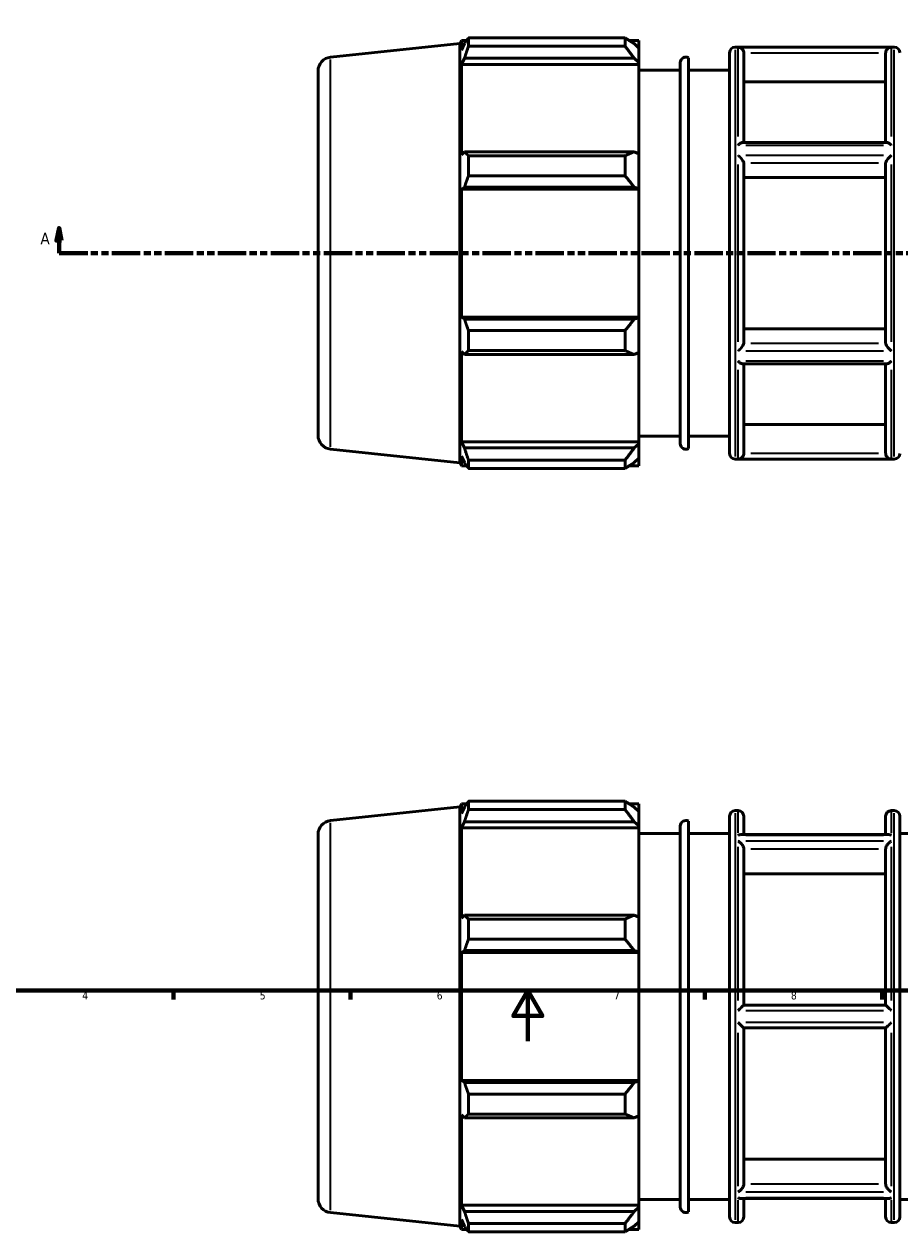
# Model space of a CAD drawing. Header units: millimetres. Extents: x -316 to 1277, y -75 to 916.
# Tile 3 of 7: x 221 to 568, y -75 to 402. Entities that reach past the tile are written whole.
import ezdxf

# ---------------------------------------------------------------- set-up
doc = ezdxf.new("R2010")
doc.units = ezdxf.units.MM
doc.linetypes.add('DOUBLE_DASH_CHAIN', pattern=[1.2403, 0.6614, -0.0827, 0.1654, -0.0827, 0.1654, -0.0827])
for name, color, linetype, lineweight in [('Border (ANSI)', 7, 'Continuous', 70), ('Section Line (ANSI)', 7, 'DOUBLE_DASH_CHAIN', 70), ('Visible (ANSI)', 7, 'Continuous', 50), ('Visible Narrow (ANSI)', 7, 'Continuous', 35)]:
    doc.layers.add(name, color=color, linetype=linetype, lineweight=lineweight)
doc.styles.add('Label Text (ANSI)', font='tahoma.ttf')
doc.styles.add('Note Text (ANSI)', font='tahoma.ttf')

# ---------------------------------------------------------------- blocks, each defined once
blk = doc.blocks.new('Borders Default Border')
at = {"layer": 'Border (ANSI)'}
for p, q in [((280.33, 20), (280.33, 16.55)), ((350.42, 20), (350.42, 16.55)), ((490.58, 20), (490.58, 16.55)), ((560.67, 20), (560.67, 16.55))]:
    blk.add_line(p, q, dxfattribs=at)
at = {"layer": 'Border (ANSI)', "flags": 128}
for points in [[(20, 20), (20, 574), (821, 574), (821, 20), (20, 20)], [(420.5, 0), (420.5, 20), (414.73, 10), (426.27, 10), (420.5, 20)]]:
    blk.add_lwpolyline(points, dxfattribs=at)
at = {"layer": 'Border (ANSI)', "char_height": 3.05, "attachment_point": 7, "style": 'Note Text (ANSI)'}
for s, insert in [('4', (244.23, 16.55)), ('5', (314.48, 16.49)), ('6', (384.49, 16.49)), ('7', (454.6, 16.55)), ('8', (524.63, 16.48))]:
    blk.add_mtext(s, dxfattribs=dict(at, insert=insert))
blk = doc.blocks.new('2dTransSection0')
at = {"layer": 'Section Line (ANSI)', "linetype": 'Continuous'}
for p, q in [((235.03, 321.7), (234.03, 316.7)), ((235.03, 316.7), (235.03, 321.7)), ((236.03, 316.7), (235.03, 321.7)), ((833.03, 321.7), (832.03, 316.7)), ((833.03, 316.7), (833.03, 321.7)), ((834.03, 316.7), (833.03, 321.7)), ((234.03, 316.7), (236.03, 316.7)), ((235.03, 311.7), (235.03, 316.7)), ((832.03, 316.7), (834.03, 316.7)), ((833.03, 311.7), (833.03, 316.7)), ((235.03, 311.7), (246.38, 311.7)), ((821.68, 311.7), (833.03, 311.7))]:
    blk.add_line(p, q, dxfattribs=at)
at = {"layer": 'Section Line (ANSI)', "linetype": 'DOUBLE_DASH_CHAIN', "ltscale": 16.892498}
blk.add_line((235.03, 311.7), (833.03, 311.7), dxfattribs=at)
at = {"layer": 'Section Line (ANSI)', "linetype": 'Continuous', "flags": 128}
for points in [[(236.03, 316.7), (235.03, 321.7), (234.03, 316.7), (236.03, 316.7)], [(834.03, 316.7), (833.03, 321.7), (832.03, 316.7), (834.03, 316.7)]]:
    blk.add_lwpolyline(points, dxfattribs=at)
at = {"layer": 'Section Line (ANSI)'}
for points in [[(236.03, 316.7), (235.03, 321.7), (234.03, 316.7), (236.03, 316.7)], [(834.03, 316.7), (833.03, 321.7), (832.03, 316.7), (834.03, 316.7)]]:
    blk.add_solid(points, dxfattribs=at)
at = {"layer": 'Section Line (ANSI)', "char_height": 4.57, "attachment_point": 7, "style": 'Label Text (ANSI)'}
for insert in [(227.67, 315.2), (836.5, 315.2)]:
    blk.add_mtext('A', dxfattribs=dict(at, insert=insert))

msp = doc.modelspace()

# ---------------------------------------------------------------- linework, layer by layer
at = {"layer": 'Visible (ANSI)'}
for p, q in [((397.057, 396.851), (458.984, 396.851)), ((397.057, 393.579), (397.057, 396.851)), ((458.984, 393.579), (458.984, 396.851)), ((342.456, 389.215), (393.674, 394.598)), ((393.674, 394.598), (394.237, 395.862)), ((393.674, 228.796), (393.674, 394.598)), ((394.237, 395.862), (394.237, 391.967)), ((394.237, 395.862), (396.355, 395.862)), ((395.446, 394.556), (394.237, 391.967)), ((458.984, 393.579), (397.057, 393.579)), ((460.561, 395.862), (464.414, 395.862)), ((464.414, 392.83), (462.604, 394.556)), ((464.414, 392.83), (464.414, 395.862)), ((464.414, 392.83), (464.414, 387.155)), ((502.546, 393.147), (565.517, 393.147)), ((394.237, 386.352), (395.446, 388.761)), ((395.446, 388.761), (462.604, 388.761)), ((462.604, 388.761), (464.414, 387.155)), ((464.414, 387.155), (464.414, 386.352)), ((480.835, 236.347), (480.835, 387.047)), ((484.123, 388.959), (484.123, 234.435)), ((500.346, 232.447), (500.346, 390.947)), ((505.96, 390.818), (505.96, 355.519)), ((562.103, 355.519), (562.103, 390.818)), ((337.531, 383.745), (337.531, 239.649)), ((394.237, 386.352), (394.237, 350.56)), ((464.414, 386.352), (394.237, 386.352)), ((464.414, 350.978), (464.414, 386.352)), ((464.414, 384.097), (480.835, 384.097)), ((484.123, 384.097), (500.346, 384.097)), ((562.103, 379.421), (505.96, 379.421)), ((562.444, 355.519), (505.618, 355.519)), ((395.446, 351.814), (394.237, 350.56)), ((462.604, 351.814), (395.446, 351.814)), ((397.057, 342.341), (397.057, 350.242)), ((397.057, 350.242), (458.984, 350.242)), ((458.984, 342.341), (458.984, 350.242)), ((464.414, 350.978), (462.604, 351.814)), ((464.414, 350.978), (464.414, 337.278)), ((505.96, 347.339), (505.96, 276.056)), ((562.103, 276.056), (562.103, 347.339)), ((458.984, 342.341), (397.057, 342.341)), ((562.103, 341.64), (505.96, 341.64)), ((394.237, 337.006), (395.446, 337.822)), ((464.414, 337.006), (394.237, 337.006)), ((394.237, 337.006), (394.237, 286.388)), ((395.446, 337.822), (462.604, 337.822)), ((462.604, 337.822), (464.414, 337.278)), ((464.414, 337.278), (464.414, 337.006)), ((464.414, 286.388), (464.414, 337.006)), ((395.446, 285.572), (394.237, 286.388)), ((464.414, 286.388), (394.237, 286.388)), ((462.604, 285.572), (395.446, 285.572)), ((464.414, 286.116), (462.604, 285.572)), ((464.414, 286.388), (464.414, 286.116)), ((464.414, 286.116), (464.414, 272.416)), ((397.057, 273.153), (397.057, 281.053)), ((397.057, 281.053), (458.984, 281.053)), ((458.984, 273.153), (458.984, 281.053)), ((505.96, 281.754), (562.103, 281.754)), ((394.237, 272.834), (395.446, 271.58)), ((394.237, 272.834), (394.237, 237.042)), ((458.984, 273.153), (397.057, 273.153)), ((462.604, 271.58), (464.414, 272.416)), ((464.414, 237.042), (464.414, 272.416)), ((395.446, 271.58), (462.604, 271.58)), ((562.444, 267.876), (505.618, 267.876)), ((505.96, 267.876), (505.96, 232.576)), ((562.103, 232.576), (562.103, 267.876)), ((505.96, 243.973), (562.103, 243.973)), ((464.414, 239.297), (480.835, 239.297)), ((484.123, 239.297), (500.346, 239.297)), ((342.456, 234.179), (393.674, 228.796)), ((395.446, 234.634), (394.237, 237.042)), ((464.414, 237.042), (394.237, 237.042)), ((462.604, 234.634), (395.446, 234.634)), ((464.414, 236.239), (462.604, 234.634)), ((464.414, 237.042), (464.414, 236.239)), ((464.414, 236.239), (464.414, 230.564)), ((394.237, 231.428), (395.446, 228.838)), ((394.237, 231.428), (394.237, 227.532)), ((397.057, 226.543), (397.057, 229.816)), ((397.057, 229.816), (458.984, 229.816)), ((458.984, 226.543), (458.984, 229.816)), ((462.604, 228.838), (464.414, 230.564)), ((464.414, 227.532), (464.414, 230.564)), ((502.546, 230.247), (565.517, 230.247)), ((393.674, 228.796), (394.237, 227.532)), ((394.237, 227.532), (396.355, 227.532)), ((458.984, 226.543), (397.057, 226.543)), ((460.561, 227.532), (464.414, 227.532)), ((342.456, 87.277), (393.674, 92.66)), ((393.674, 92.66), (394.237, 93.924)), ((393.674, -73.142), (393.674, 92.66)), ((394.237, 93.924), (394.237, 90.029)), ((394.237, 93.924), (396.355, 93.924)), ((395.446, 92.618), (394.237, 90.029)), ((397.057, 91.641), (397.057, 94.913)), ((397.057, 94.913), (458.984, 94.913)), ((458.984, 91.641), (397.057, 91.641)), ((458.984, 91.641), (458.984, 94.913)), ((460.561, 93.924), (464.414, 93.924)), ((464.414, 90.892), (462.604, 92.618)), ((464.414, 90.892), (464.414, 93.924)), ((464.414, 90.892), (464.414, 85.217)), ((502.546, 91.209), (503.76, 91.209)), ((564.303, 91.209), (565.517, 91.209)), ((394.237, 84.414), (395.446, 86.823)), ((395.446, 86.823), (462.604, 86.823)), ((462.604, 86.823), (464.414, 85.217)), ((484.123, 87.021), (484.123, -67.503)), ((500.346, -69.491), (500.346, 89.009)), ((505.96, 89.009), (505.96, 81.725)), ((562.103, 81.725), (562.103, 89.009)), ((567.717, 89.009), (567.717, -69.491)), ((337.531, 81.807), (337.531, -62.289)), ((464.414, 84.414), (394.237, 84.414)), ((394.237, 84.414), (394.237, 48.622)), ((464.414, 85.217), (464.414, 84.414)), ((464.414, 49.04), (464.414, 84.414)), ((464.414, 82.159), (480.835, 82.159)), ((480.835, -65.591), (480.835, 85.109)), ((484.123, 82.159), (500.346, 82.159)), ((563.272, 81.725), (504.791, 81.725)), ((567.717, 82.159), (583.94, 82.159)), ((505.96, 76.017), (505.96, 14.284)), ((562.103, 14.284), (562.103, 76.017)), ((562.103, 66.147), (505.96, 66.147)), ((395.446, 49.876), (394.237, 48.622)), ((462.604, 49.876), (395.446, 49.876)), ((397.057, 40.403), (397.057, 48.304)), ((397.057, 48.304), (458.984, 48.304)), ((458.984, 40.403), (458.984, 48.304)), ((464.414, 49.04), (462.604, 49.876)), ((464.414, 49.04), (464.414, 35.34)), ((458.984, 40.403), (397.057, 40.403)), ((394.237, 35.068), (395.446, 35.884)), ((464.414, 35.068), (394.237, 35.068)), ((394.237, 35.068), (394.237, -15.55)), ((395.446, 35.884), (462.604, 35.884)), ((462.604, 35.884), (464.414, 35.34)), ((464.414, 35.34), (464.414, 35.068)), ((464.414, -15.55), (464.414, 35.068)), ((562.105, 14.284), (505.958, 14.284)), ((505.958, 5.234), (562.105, 5.234)), ((505.96, 5.234), (505.96, -56.499)), ((562.103, -56.499), (562.103, 5.234)), ((395.446, -16.366), (394.237, -15.55)), ((464.414, -15.55), (394.237, -15.55)), ((462.604, -16.366), (395.446, -16.366)), ((464.414, -15.822), (462.604, -16.366)), ((464.414, -15.55), (464.414, -15.822)), ((464.414, -15.822), (464.414, -29.522)), ((397.057, -20.885), (458.984, -20.885)), ((397.057, -28.785), (397.057, -20.885)), ((458.984, -28.785), (458.984, -20.885)), ((394.237, -29.104), (394.237, -64.896)), ((394.237, -29.104), (395.446, -30.358)), ((395.446, -30.358), (462.604, -30.358)), ((458.984, -28.785), (397.057, -28.785)), ((462.604, -30.358), (464.414, -29.522)), ((464.414, -64.896), (464.414, -29.522)), ((505.96, -46.629), (562.103, -46.629)), ((395.446, -67.304), (394.237, -64.896)), ((464.414, -64.896), (394.237, -64.896)), ((464.414, -65.699), (462.604, -67.304)), ((464.414, -62.641), (480.835, -62.641)), ((464.414, -64.896), (464.414, -65.699)), ((464.414, -65.699), (464.414, -71.374)), ((484.123, -62.641), (500.346, -62.641)), ((563.272, -62.206), (504.791, -62.206)), ((505.96, -62.206), (505.96, -69.491)), ((562.103, -69.491), (562.103, -62.206)), ((567.717, -62.641), (583.94, -62.641)), ((342.456, -67.759), (393.674, -73.142)), ((394.237, -70.511), (395.446, -73.1)), ((394.237, -70.511), (394.237, -74.406)), ((462.604, -67.304), (395.446, -67.304)), ((462.604, -73.1), (464.414, -71.374)), ((464.414, -74.406), (464.414, -71.374)), ((393.674, -73.142), (394.237, -74.406)), ((394.237, -74.406), (396.355, -74.406)), ((397.057, -75.395), (397.057, -72.122)), ((397.057, -72.122), (458.984, -72.122)), ((458.984, -75.395), (397.057, -75.395)), ((458.984, -75.395), (458.984, -72.122)), ((460.561, -74.406), (464.414, -74.406)), ((502.546, -71.691), (503.76, -71.691)), ((564.303, -71.691), (565.517, -71.691))]:
    msp.add_line(p, q, dxfattribs=at)
for centre, radius, start, end in [((502.546, 390.947), 2.2, 90, 180), ((565.517, 390.947), 2.2, 0, 90), ((343.031, 383.745), 5.5, 96, 180), ((483.035, 387.047), 2.2, 60.37421, 180), ((343.031, 239.649), 5.5, 180, 264), ((483.035, 236.347), 2.2, 180, 299.62579), ((502.546, 232.447), 2.2, 180, 270), ((565.517, 232.447), 2.2, 270, 0), ((502.546, 89.009), 2.2, 90, 180), ((503.76, 89.009), 2.2, 0, 90), ((564.303, 89.009), 2.2, 90, 180), ((565.517, 89.009), 2.2, 0, 90), ((343.031, 81.807), 5.5, 96, 180), ((483.035, 85.109), 2.2, 60.37421, 180), ((343.031, -62.289), 5.5, 180, 264), ((483.035, -65.591), 2.2, 180, 299.62579), ((502.546, -69.491), 2.2, 180, 270), ((503.76, -69.491), 2.2, 270, 0), ((564.303, -69.491), 2.2, 180, 270), ((565.517, -69.491), 2.2, 270, 0)]:
    msp.add_arc(centre, radius, start, end, dxfattribs=at)
for points, weights in [([(395.446, 394.556), (396.219, 395.68), (397.057, 396.851)], [1.00098276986, 1.00089987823, 1]), ([(462.604, 394.556), (460.866, 395.68), (458.984, 396.851)], [1.00522334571, 1.00995232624, 1.01387522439]), ([(397.057, 393.579), (396.219, 391.12), (395.446, 388.761)], [1, 1.00089987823, 1.00098276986]), ([(458.984, 393.579), (460.866, 391.12), (462.604, 388.761)], [1.01387522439, 1.00995232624, 1.00522334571]), ([(395.446, 351.814), (396.219, 351.044), (397.057, 350.242)], [1.00098276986, 1.00089987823, 1]), ([(462.604, 351.814), (460.866, 351.044), (458.984, 350.242)], [1.00522334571, 1.00995232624, 1.01387522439]), ([(397.057, 342.341), (396.219, 340.036), (395.446, 337.822)], [1, 1.00089987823, 1.00098276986]), ([(458.984, 342.341), (460.866, 340.036), (462.604, 337.822)], [1.01387522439, 1.00995232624, 1.00522334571]), ([(395.446, 285.572), (396.219, 283.359), (397.057, 281.053)], [1.00098276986, 1.00089987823, 1]), ([(462.604, 285.572), (460.866, 283.359), (458.984, 281.053)], [1.00522334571, 1.00995232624, 1.01387522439]), ([(397.057, 273.153), (396.219, 272.35), (395.446, 271.58)], [1, 1.00089987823, 1.00098276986]), ([(458.984, 273.153), (460.866, 272.35), (462.604, 271.58)], [1.01387522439, 1.00995232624, 1.00522334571]), ([(395.446, 234.634), (396.219, 232.274), (397.057, 229.816)], [1.00098276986, 1.00089987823, 1]), ([(462.604, 234.634), (460.866, 232.274), (458.984, 229.816)], [1.00522334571, 1.00995232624, 1.01387522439]), ([(397.057, 226.543), (396.219, 227.714), (395.446, 228.838)], [1, 1.00089987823, 1.00098276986]), ([(458.984, 226.543), (460.866, 227.714), (462.604, 228.838)], [1.01387522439, 1.00995232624, 1.00522334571]), ([(395.446, 92.618), (396.219, 93.742), (397.057, 94.913)], [1.00098276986, 1.00089987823, 1]), ([(397.057, 91.641), (396.219, 89.182), (395.446, 86.823)], [1, 1.00089987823, 1.00098276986]), ([(462.604, 92.618), (460.866, 93.742), (458.984, 94.913)], [1.00522334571, 1.00995232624, 1.01387522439]), ([(458.984, 91.641), (460.866, 89.182), (462.604, 86.823)], [1.01387522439, 1.00995232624, 1.00522334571]), ([(395.446, 49.876), (396.219, 49.106), (397.057, 48.304)], [1.00098276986, 1.00089987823, 1]), ([(462.604, 49.876), (460.866, 49.106), (458.984, 48.304)], [1.00522334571, 1.00995232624, 1.01387522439]), ([(397.057, 40.403), (396.219, 38.098), (395.446, 35.884)], [1, 1.00089987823, 1.00098276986]), ([(458.984, 40.403), (460.866, 38.098), (462.604, 35.884)], [1.01387522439, 1.00995232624, 1.00522334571]), ([(395.446, -16.366), (396.219, -18.579), (397.057, -20.885)], [1.00098276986, 1.00089987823, 1]), ([(462.604, -16.366), (460.866, -18.579), (458.984, -20.885)], [1.00522334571, 1.00995232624, 1.01387522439]), ([(397.057, -28.785), (396.219, -29.588), (395.446, -30.358)], [1, 1.00089987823, 1.00098276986]), ([(458.984, -28.785), (460.866, -29.588), (462.604, -30.358)], [1.01387522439, 1.00995232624, 1.00522334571]), ([(395.446, -67.304), (396.219, -69.664), (397.057, -72.122)], [1.00098276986, 1.00089987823, 1]), ([(462.604, -67.304), (460.866, -69.664), (458.984, -72.122)], [1.00522334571, 1.00995232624, 1.01387522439]), ([(397.057, -75.395), (396.219, -74.224), (395.446, -73.1)], [1, 1.00089987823, 1.00098276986]), ([(458.984, -75.395), (460.866, -74.224), (462.604, -73.1)], [1.01387522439, 1.00995232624, 1.00522334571])]:
    msp.add_rational_spline(points, weights, degree=2, dxfattribs=at)
for points, knots in [([(505.958, 390.913), (505.948, 391.132), (505.906, 391.345), (505.768, 391.753), (505.671, 391.941), (505.409, 392.326), (505.232, 392.507), (504.845, 392.802), (504.632, 392.914), (504.202, 393.064), (503.983, 393.105), (503.764, 393.112), (503.762, 393.112), (503.76, 393.112)], [-0.41394396, -0.41394396, -0.41394396, -0.41394396, -0.34748222, -0.34748222, -0.27866098, -0.27866098, -0.18813918, -0.18813918, -0.09312424, -0.09312424, 0, 0, 0.00079399, 0.00079399, 0.00079399, 0.00079399]), ([(564.303, 393.112), (564.301, 393.112), (564.299, 393.112), (564.079, 393.105), (563.86, 393.064), (563.43, 392.914), (563.217, 392.802), (562.831, 392.507), (562.654, 392.326), (562.392, 391.941), (562.295, 391.753), (562.156, 391.345), (562.114, 391.132), (562.105, 390.913)], [-0.41109901, -0.41109901, -0.41109901, -0.41109901, -0.41031199, -0.41031199, -0.31800483, -0.31800483, -0.22382356, -0.22382356, -0.134096, -0.134096, -0.06587861, -0.06587861, 0, 0, 0, 0]), ([(503.76, 354.474), (503.762, 354.476), (503.764, 354.477), (504.073, 354.743), (504.382, 354.975), (504.907, 355.297), (505.132, 355.408), (505.435, 355.501), (505.532, 355.519), (505.618, 355.519)], [-0.46337041, -0.46337041, -0.46337041, -0.46337041, -0.46251781, -0.46251781, -0.33282356, -0.33282356, -0.22891341, -0.22891341, -0.17408732, -0.17408732, -0.17408732, -0.17408732]), ([(562.444, 355.519), (562.53, 355.519), (562.628, 355.501), (562.93, 355.408), (563.156, 355.297), (563.68, 354.975), (563.99, 354.743), (564.299, 354.477), (564.301, 354.476), (564.303, 354.474)], [-0.29135351, -0.29135351, -0.29135351, -0.29135351, -0.23597179, -0.23597179, -0.1310086, -0.1310086, 0, 0, 0.00086125, 0.00086125, 0.00086125, 0.00086125]), ([(505.958, 347.386), (505.949, 347.488), (505.912, 347.612), (505.783, 347.912), (505.686, 348.087), (505.419, 348.506), (505.238, 348.752), (504.848, 349.232), (504.637, 349.47), (504.207, 349.92), (503.985, 350.134), (503.763, 350.332), (503.761, 350.334), (503.76, 350.335)], [-0.41405355, -0.41405355, -0.41405355, -0.41405355, -0.35215333, -0.35215333, -0.28145529, -0.28145529, -0.18844552, -0.18844552, -0.09422437, -0.09422437, 0, 0, 0.00066974, 0.00066974, 0.00066974, 0.00066974]), ([(564.303, 350.335), (564.301, 350.334), (564.3, 350.332), (564.077, 350.134), (563.856, 349.92), (563.425, 349.47), (563.214, 349.232), (562.825, 348.752), (562.643, 348.506), (562.377, 348.087), (562.28, 347.912), (562.15, 347.612), (562.114, 347.488), (562.105, 347.386)], [-0.41100667, -0.41100667, -0.41100667, -0.41100667, -0.41034293, -0.41034293, -0.31696297, -0.31696297, -0.2235862, -0.2235862, -0.13140996, -0.13140996, -0.06134549, -0.06134549, 0, 0, 0, 0]), ([(503.76, 273.059), (503.761, 273.06), (503.763, 273.062), (503.985, 273.26), (504.207, 273.475), (504.637, 273.924), (504.848, 274.162), (505.238, 274.643), (505.419, 274.889), (505.686, 275.307), (505.783, 275.482), (505.912, 275.782), (505.949, 275.906), (505.958, 276.008)], [-0.41100667, -0.41100667, -0.41100667, -0.41100667, -0.41034293, -0.41034293, -0.31696297, -0.31696297, -0.2235862, -0.2235862, -0.13140996, -0.13140996, -0.06134549, -0.06134549, 0, 0, 0, 0]), ([(562.105, 276.008), (562.114, 275.906), (562.15, 275.782), (562.28, 275.482), (562.377, 275.307), (562.643, 274.889), (562.825, 274.643), (563.214, 274.162), (563.425, 273.924), (563.856, 273.475), (564.077, 273.26), (564.3, 273.062), (564.301, 273.06), (564.303, 273.059)], [-0.41405355, -0.41405355, -0.41405355, -0.41405355, -0.35215333, -0.35215333, -0.28145529, -0.28145529, -0.18844552, -0.18844552, -0.09422437, -0.09422437, 0, 0, 0.00066974, 0.00066974, 0.00066974, 0.00066974]), ([(505.618, 267.876), (505.532, 267.876), (505.435, 267.893), (505.132, 267.986), (504.907, 268.097), (504.382, 268.419), (504.073, 268.651), (503.764, 268.917), (503.762, 268.918), (503.76, 268.92)], [-0.29135351, -0.29135351, -0.29135351, -0.29135351, -0.23597179, -0.23597179, -0.1310086, -0.1310086, 0, 0, 0.00086125, 0.00086125, 0.00086125, 0.00086125]), ([(564.303, 268.92), (564.301, 268.918), (564.299, 268.917), (563.99, 268.651), (563.68, 268.419), (563.156, 268.097), (562.93, 267.986), (562.628, 267.893), (562.53, 267.876), (562.444, 267.876)], [-0.46337041, -0.46337041, -0.46337041, -0.46337041, -0.46251781, -0.46251781, -0.33282356, -0.33282356, -0.22891341, -0.22891341, -0.17408732, -0.17408732, -0.17408732, -0.17408732]), ([(503.76, 230.282), (503.762, 230.282), (503.764, 230.282), (503.983, 230.289), (504.202, 230.33), (504.632, 230.48), (504.845, 230.592), (505.232, 230.887), (505.409, 231.068), (505.671, 231.453), (505.768, 231.642), (505.906, 232.049), (505.948, 232.262), (505.958, 232.481)], [-0.41109901, -0.41109901, -0.41109901, -0.41109901, -0.41031199, -0.41031199, -0.31800483, -0.31800483, -0.22382356, -0.22382356, -0.134096, -0.134096, -0.06587861, -0.06587861, 0, 0, 0, 0]), ([(562.105, 232.481), (562.114, 232.262), (562.156, 232.049), (562.295, 231.642), (562.392, 231.453), (562.654, 231.068), (562.831, 230.887), (563.217, 230.592), (563.43, 230.48), (563.86, 230.33), (564.079, 230.289), (564.299, 230.282), (564.301, 230.282), (564.303, 230.282)], [-0.41394396, -0.41394396, -0.41394396, -0.41394396, -0.34748222, -0.34748222, -0.27866098, -0.27866098, -0.18813918, -0.18813918, -0.09312424, -0.09312424, 0, 0, 0.00079399, 0.00079399, 0.00079399, 0.00079399]), ([(503.76, 81.461), (503.761, 81.462), (503.763, 81.463), (503.985, 81.569), (504.207, 81.645), (504.547, 81.712), (504.671, 81.725), (504.791, 81.725)], [-0.41100667, -0.41100667, -0.41100667, -0.41100667, -0.41034293, -0.41034293, -0.31696297, -0.31696297, -0.26267808, -0.26267808, -0.26267808, -0.26267808]), ([(563.272, 81.725), (563.392, 81.725), (563.515, 81.712), (563.856, 81.645), (564.077, 81.569), (564.3, 81.463), (564.301, 81.462), (564.303, 81.461)], [-0.14900014, -0.14900014, -0.14900014, -0.14900014, -0.09422437, -0.09422437, 0, 0, 0.00066974, 0.00066974, 0.00066974, 0.00066974]), ([(505.958, 76.1), (505.953, 76.19), (505.941, 76.283), (505.881, 76.59), (505.807, 76.806), (505.604, 77.244), (505.474, 77.462), (505.132, 77.944), (504.907, 78.196), (504.382, 78.683), (504.073, 78.904), (503.764, 79.07), (503.762, 79.071), (503.76, 79.072)], [-0.41403631, -0.41403631, -0.41403631, -0.41403631, -0.38237817, -0.38237817, -0.31197431, -0.31197431, -0.23597179, -0.23597179, -0.1310086, -0.1310086, 0, 0, 0.00086125, 0.00086125, 0.00086125, 0.00086125]), ([(564.303, 79.072), (564.301, 79.071), (564.299, 79.07), (563.99, 78.904), (563.68, 78.683), (563.156, 78.196), (562.93, 77.944), (562.589, 77.462), (562.458, 77.244), (562.256, 76.806), (562.181, 76.59), (562.121, 76.283), (562.109, 76.19), (562.105, 76.1)], [-0.46337041, -0.46337041, -0.46337041, -0.46337041, -0.46251781, -0.46251781, -0.33282356, -0.33282356, -0.22891341, -0.22891341, -0.1536734, -0.1536734, -0.08397587, -0.08397587, -0.05263534, -0.05263534, -0.05263534, -0.05263534]), ([(503.76, 12.149), (503.762, 12.15), (503.764, 12.152), (503.983, 12.375), (504.202, 12.596), (504.632, 13.027), (504.845, 13.239), (505.232, 13.619), (505.409, 13.79), (505.671, 14.039), (505.768, 14.129), (505.906, 14.251), (505.948, 14.284), (505.958, 14.284)], [-0.41109901, -0.41109901, -0.41109901, -0.41109901, -0.41031199, -0.41031199, -0.31800483, -0.31800483, -0.22382356, -0.22382356, -0.134096, -0.134096, -0.06587861, -0.06587861, 0, 0, 0, 0]), ([(562.105, 14.284), (562.114, 14.284), (562.156, 14.251), (562.295, 14.129), (562.392, 14.039), (562.654, 13.79), (562.831, 13.619), (563.217, 13.239), (563.43, 13.027), (563.86, 12.596), (564.079, 12.375), (564.299, 12.152), (564.301, 12.15), (564.303, 12.149)], [-0.41394396, -0.41394396, -0.41394396, -0.41394396, -0.34748222, -0.34748222, -0.27866098, -0.27866098, -0.18813918, -0.18813918, -0.09312424, -0.09312424, 0, 0, 0.00079399, 0.00079399, 0.00079399, 0.00079399]), ([(505.958, 5.234), (505.948, 5.234), (505.906, 5.267), (505.768, 5.389), (505.671, 5.479), (505.409, 5.728), (505.232, 5.899), (504.845, 6.279), (504.632, 6.491), (504.202, 6.922), (503.983, 7.143), (503.764, 7.366), (503.762, 7.368), (503.76, 7.37)], [-0.41394396, -0.41394396, -0.41394396, -0.41394396, -0.34748222, -0.34748222, -0.27866098, -0.27866098, -0.18813918, -0.18813918, -0.09312424, -0.09312424, 0, 0, 0.00079399, 0.00079399, 0.00079399, 0.00079399]), ([(564.303, 7.37), (564.301, 7.368), (564.299, 7.366), (564.079, 7.143), (563.86, 6.922), (563.43, 6.491), (563.217, 6.279), (562.831, 5.899), (562.654, 5.728), (562.392, 5.479), (562.295, 5.389), (562.156, 5.267), (562.114, 5.234), (562.105, 5.234)], [-0.41109901, -0.41109901, -0.41109901, -0.41109901, -0.41031199, -0.41031199, -0.31800483, -0.31800483, -0.22382356, -0.22382356, -0.134096, -0.134096, -0.06587861, -0.06587861, 0, 0, 0, 0]), ([(503.76, -59.554), (503.762, -59.553), (503.764, -59.551), (504.073, -59.386), (504.382, -59.165), (504.907, -58.678), (505.132, -58.426), (505.474, -57.944), (505.604, -57.726), (505.807, -57.288), (505.881, -57.072), (505.941, -56.764), (505.953, -56.671), (505.958, -56.581)], [-0.46337041, -0.46337041, -0.46337041, -0.46337041, -0.46251781, -0.46251781, -0.33282356, -0.33282356, -0.22891341, -0.22891341, -0.1536734, -0.1536734, -0.08397587, -0.08397587, -0.05263534, -0.05263534, -0.05263534, -0.05263534]), ([(562.105, -56.581), (562.109, -56.671), (562.121, -56.764), (562.181, -57.072), (562.256, -57.288), (562.458, -57.726), (562.589, -57.944), (562.93, -58.426), (563.156, -58.678), (563.68, -59.165), (563.99, -59.386), (564.299, -59.551), (564.301, -59.553), (564.303, -59.554)], [-0.41403631, -0.41403631, -0.41403631, -0.41403631, -0.38237817, -0.38237817, -0.31197431, -0.31197431, -0.23597179, -0.23597179, -0.1310086, -0.1310086, 0, 0, 0.00086125, 0.00086125, 0.00086125, 0.00086125]), ([(504.791, -62.206), (504.671, -62.206), (504.547, -62.193), (504.207, -62.127), (503.985, -62.051), (503.763, -61.945), (503.761, -61.944), (503.76, -61.943)], [-0.14900014, -0.14900014, -0.14900014, -0.14900014, -0.09422437, -0.09422437, 0, 0, 0.00066974, 0.00066974, 0.00066974, 0.00066974]), ([(564.303, -61.943), (564.301, -61.944), (564.3, -61.945), (564.077, -62.051), (563.856, -62.127), (563.515, -62.193), (563.392, -62.206), (563.272, -62.206)], [-0.41100667, -0.41100667, -0.41100667, -0.41100667, -0.41034293, -0.41034293, -0.31696297, -0.31696297, -0.26267808, -0.26267808, -0.26267808, -0.26267808])]:
    msp.add_open_spline(points, degree=3, knots=knots, dxfattribs=at)
for points in [[(505.96, 390.818), (505.96, 390.849), (505.959, 390.881), (505.958, 390.913)], [(562.105, 390.913), (562.103, 390.881), (562.103, 390.849), (562.103, 390.818)], [(505.96, 347.339), (505.96, 347.354), (505.959, 347.37), (505.958, 347.386)], [(562.105, 347.386), (562.103, 347.37), (562.103, 347.354), (562.103, 347.339)], [(505.958, 276.008), (505.959, 276.024), (505.96, 276.04), (505.96, 276.056)], [(562.103, 276.056), (562.103, 276.04), (562.103, 276.024), (562.105, 276.008)], [(505.958, 232.481), (505.959, 232.513), (505.96, 232.545), (505.96, 232.576)], [(562.103, 232.576), (562.103, 232.545), (562.103, 232.513), (562.105, 232.481)], [(505.96, 76.017), (505.96, 76.044), (505.959, 76.072), (505.958, 76.1)], [(562.105, 76.1), (562.103, 76.072), (562.103, 76.044), (562.103, 76.017)], [(505.958, -56.581), (505.959, -56.553), (505.96, -56.526), (505.96, -56.499)], [(562.103, -56.499), (562.103, -56.526), (562.103, -56.553), (562.105, -56.581)]]:
    msp.add_open_spline(points, degree=3, dxfattribs=at)
at = {"layer": 'Visible Narrow (ANSI)'}
for p, q in [((502.546, 392.144), (502.546, 231.25)), ((503.76, 357.846), (503.76, 392.895)), ((561.276, 393.112), (506.787, 393.112)), ((564.303, 392.895), (564.303, 357.846)), ((565.517, 231.25), (565.517, 392.144)), ((342.456, 235.134), (342.456, 388.26)), ((508.765, 390.913), (559.297, 390.913)), ((506.787, 354.474), (561.276, 354.474)), ((561.276, 350.335), (506.787, 350.335)), ((503.76, 276.649), (503.76, 346.746)), ((508.765, 347.386), (559.297, 347.386)), ((564.303, 346.746), (564.303, 276.649)), ((506.787, 273.059), (561.276, 273.059)), ((559.297, 276.008), (508.765, 276.008)), ((561.276, 268.92), (506.787, 268.92)), ((503.76, 230.5), (503.76, 265.548)), ((564.303, 265.548), (564.303, 230.5)), ((506.787, 230.282), (561.276, 230.282)), ((559.297, 232.481), (508.765, 232.481)), ((503.76, 82.394), (503.76, 91.184)), ((564.303, 91.184), (564.303, 82.394)), ((342.456, -66.804), (342.456, 86.322)), ((502.546, 90.206), (502.546, -70.688)), ((565.517, -70.688), (565.517, 90.206)), ((506.787, 81.461), (561.276, 81.461)), ((503.76, 16.168), (503.76, 76.874)), ((561.276, 79.072), (506.787, 79.072)), ((564.303, 76.874), (564.303, 16.168)), ((508.765, 76.1), (559.297, 76.1)), ((506.787, 12.149), (561.276, 12.149)), ((561.276, 7.37), (506.787, 7.37)), ((503.76, -57.356), (503.76, 3.35)), ((564.303, 3.35), (564.303, -57.356)), ((559.297, -56.581), (508.765, -56.581)), ((506.787, -59.554), (561.276, -59.554)), ((561.276, -61.943), (506.787, -61.943)), ((503.76, -71.666), (503.76, -62.876)), ((564.303, -62.876), (564.303, -71.666))]:
    msp.add_line(p, q, dxfattribs=at)

# ---------------------------------------------------------------- block references
msp.add_blockref('Borders Default Border', (0, 0))
at = {"layer": 'Section Line (ANSI)'}
msp.add_blockref('2dTransSection0', (0, 0), dxfattribs=at)

doc.saveas('drawing.dxf')
